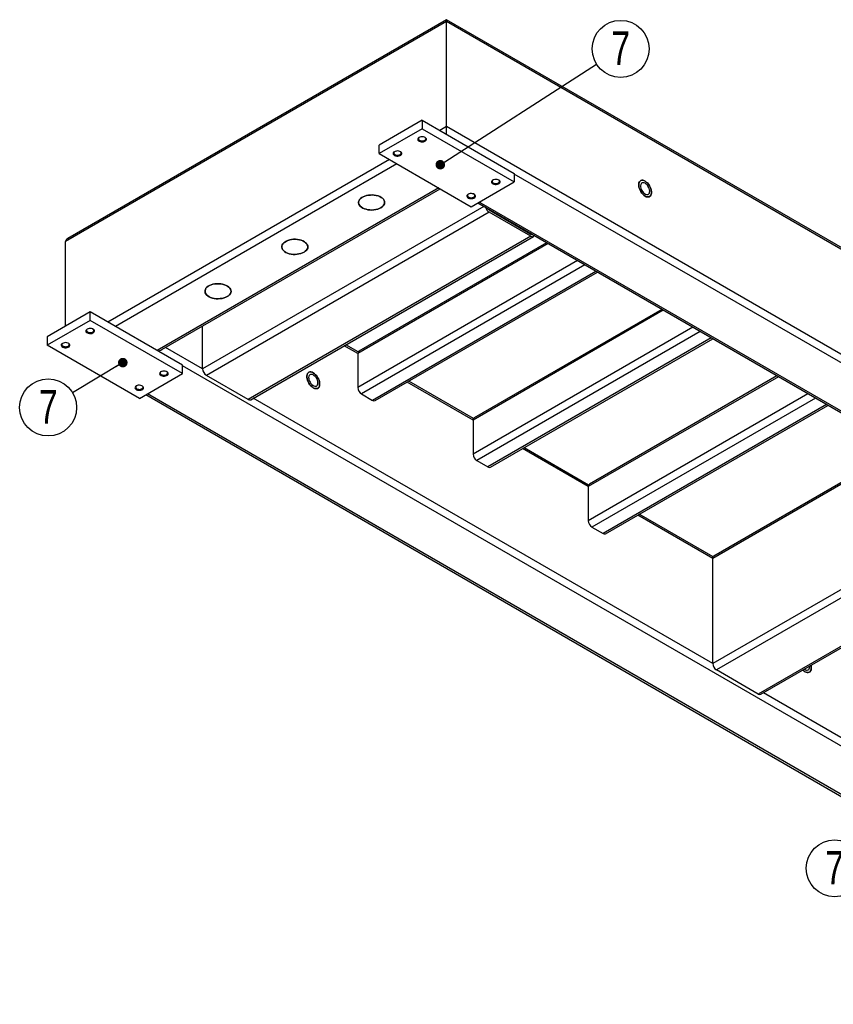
# Model space of a CAD drawing. Header units: millimetres. Extents: x 5 to 589, y 5 to 415.
# Tile 8 of 10: x 368 to 453, y 172 to 275. Entities that reach past the tile are written whole.
import ezdxf

# ---------------------------------------------------------------- set-up
doc = ezdxf.new("R2010")
doc.units = ezdxf.units.MM
doc.layers.add('NOTES', color=6, linetype='Continuous')
doc.layers.add('TRAIT-FORT', color=4, linetype='Continuous', lineweight=25)
doc.styles.add('SLDTEXTSTYLE0', font='TXT', dxfattribs={"width": 0.75})
doc.dimstyles.new('SLDDIMSTYLE2', dxfattribs={"dimtxt": 0.18, "dimasz": 1, "dimexe": 0, "dimexo": 0.0625, "dimgap": 0, "dimtad": 0, "dimtih": 1, "dimtoh": 1, "dimdec": 0, "dimrnd": 1e-09, "dimzin": 0, "dimdsep": 46, "dimtxsty": 'Standard', "dimblk1": 'DOT', "dimblk2": 'DOT', "dimsah": 1, "dimcen": 0.09, "dimadec": 0, "dimazin": 0, "dimtfac": 1, "dimtdec": 0, "dimtofl": 0, "dimtmove": 0, "dimatfit": 3, "dimldrblk": 'DOT', "dimfxl": 1, "dimfrac": 2, "dimtolj": 1, "dimtzin": 0, "dimarcsym": 0})

# ---------------------------------------------------------------- blocks, each defined once
blk = doc.blocks.new('SW_NOTE_19')
at = {"layer": 'NOTES', "color": 0}
blk.add_circle((2.51, 1.61), 2.98, dxfattribs=at)
at = {"layer": 'NOTES', "color": 0, "insert": (2.52, 3.43), "char_height": 3.5, "attachment_point": 2, "style": 'SLDTEXTSTYLE0'}
blk.add_mtext('7', dxfattribs=at)
blk = doc.blocks.new('_Dot')
at = {"color": 0, "linetype": 'ByBlock', "lineweight": -2}
blk.add_line((-0.5, 0), (-1, 0), dxfattribs=at)
at = {"color": 0, "linetype": 'ByBlock', "const_width": 0.5}
blk.add_lwpolyline([(-0.25, 0, 1), (0.25, 0, 1)], format="xyb", close=True, dxfattribs=at)
blk = doc.blocks.new('SW_NOTE_20')
at = {"layer": 'NOTES', "color": 0}
blk.add_circle((-2.56, -1.54), 2.98, dxfattribs=at)
at = {"layer": 'NOTES', "color": 0, "insert": (-2.55, 0.28), "char_height": 3.5, "attachment_point": 2, "style": 'SLDTEXTSTYLE0'}
blk.add_mtext('7', dxfattribs=at)
blk = doc.blocks.new('SW_NOTE_21')
at = {"layer": 'NOTES', "color": 0}
blk.add_circle((-2.56, -1.54), 2.98, dxfattribs=at)
at = {"layer": 'NOTES', "color": 0, "insert": (-2.55, 0.28), "char_height": 3.5, "attachment_point": 2, "style": 'SLDTEXTSTYLE0'}
blk.add_mtext('7', dxfattribs=at)

msp = doc.modelspace()

# ---------------------------------------------------------------- linework, layer by layer
at = {"layer": 'TRAIT-FORT', "lineweight": 25}
for p, q in [((412.24, 274.93), (372.61, 252.06)), ((570.99, 183.29), (412.24, 274.93)), ((412.24, 274.75), (412.24, 274.93)), ((412.24, 274.75), (412.24, 274.93)), ((412.24, 274.75), (372.39, 251.74)), ((571.21, 182.98), (412.24, 274.75)), ((412.24, 263.76), (412.24, 274.75)), ((409.67, 264.43), (405.17, 261.83)), ((409.67, 263.54), (405.17, 260.94)), ((409.67, 264.43), (409.67, 263.54)), ((409.67, 264.43), (419.31, 258.86)), ((409.67, 263.54), (419.31, 257.97)), ((412.24, 263.76), (411.53, 263.35)), ((571.21, 171.99), (412.24, 263.76)), ((412.24, 262.95), (412.24, 263.76)), ((412.24, 262.95), (412.24, 263.76)), ((405.17, 260.94), (405.17, 261.83)), ((405.17, 260.94), (414.81, 255.38)), ((406.26, 260.31), (376.82, 243.32)), ((407.03, 259.87), (377.59, 242.87)), ((419.31, 258.86), (419.31, 257.97)), ((492.72, 216.41), (419.31, 258.79)), ((414.81, 255.38), (419.31, 257.97)), ((411.41, 257.34), (381.96, 240.35)), ((382.44, 240.44), (411.56, 257.25)), ((416.13, 255.4), (386.72, 238.42)), ((415.49, 255.77), (488.29, 213.74)), ((488.35, 213.89), (415.65, 255.86)), ((416.68, 254.82), (387.11, 237.75)), ((416.68, 255.04), (421.05, 252.52)), ((421.05, 252.3), (416.68, 254.82)), ((421.05, 252.3), (391.48, 235.23)), ((391.75, 235.2), (421.32, 252.27)), ((421.08, 252.54), (421.05, 252.52)), ((372.39, 242.91), (372.39, 251.74)), ((422.85, 251.52), (402.95, 240.03)), ((422.69, 251.61), (403.07, 240.28)), ((425.93, 249.74), (402.95, 236.47)), ((426.7, 249.29), (403.34, 235.8)), ((427.86, 248.62), (404.49, 235.13)), ((404.77, 235.11), (428.02, 248.53)), ((374.96, 244.39), (370.46, 241.79)), ((374.96, 243.5), (374.96, 244.39)), ((384.6, 238.83), (374.96, 244.39)), ((434.9, 244.56), (415.01, 233.07)), ((434.74, 244.65), (415.12, 233.32)), ((374.96, 243.5), (370.46, 240.9)), ((384.6, 237.93), (374.96, 243.5)), ((386.72, 238.42), (386.72, 242.91)), ((437.99, 242.78), (415.01, 229.51)), ((438.76, 242.33), (415.39, 228.84)), ((370.46, 241.79), (370.46, 240.9)), ((380.1, 235.34), (370.46, 240.9)), ((402.99, 240.2), (401.7, 240.94)), ((439.91, 241.67), (416.55, 228.18)), ((416.82, 228.15), (440.07, 241.57)), ((386.72, 238.42), (382.83, 240.66)), ((402.95, 240.03), (401.54, 240.85)), ((402.95, 240.03), (402.95, 236.47)), ((380.1, 235.34), (384.6, 237.93)), ((384.6, 237.93), (384.6, 238.83)), ((458.01, 196.37), (384.6, 238.75)), ((391.48, 235.23), (387.11, 237.75)), ((415.01, 233.07), (408.13, 237.05)), ((415.04, 233.24), (408.29, 237.14)), ((446.95, 237.6), (427.06, 226.12)), ((446.79, 237.69), (427.17, 226.37)), ((453.64, 193.85), (380.94, 235.82)), ((403.34, 235.8), (404.49, 235.13)), ((450.04, 235.82), (427.06, 222.55)), ((380.78, 235.73), (453.57, 193.7)), ((440.08, 207.62), (392.02, 235.36)), ((450.81, 235.38), (427.44, 221.89)), ((451.97, 234.71), (428.6, 221.22)), ((428.87, 221.19), (452.13, 234.61)), ((415.01, 233.07), (415.01, 229.51)), ((427.06, 226.12), (420.18, 230.09)), ((427.09, 226.28), (420.34, 230.18)), ((459.97, 230.09), (440.08, 218.6)), ((459.81, 230.18), (440.19, 218.85)), ((415.39, 228.84), (416.55, 228.18)), ((427.06, 226.12), (427.06, 222.55)), ((469.49, 224.59), (440.08, 207.62)), ((470.03, 224.02), (440.46, 206.95)), ((440.08, 218.6), (432.23, 223.13)), ((440.11, 218.77), (432.39, 223.22)), ((427.44, 221.89), (428.6, 221.22)), ((474.4, 221.49), (444.83, 204.42)), ((445.1, 204.4), (474.67, 221.47)), ((440.08, 207.62), (440.08, 218.6)), ((444.83, 204.42), (440.46, 206.95)), ((460.65, 195.74), (445.38, 204.56))]:
    msp.add_line(p, q, dxfattribs=at)
at = {"layer": 'TRAIT-FORT', "lineweight": 25, "flags": 128}
for points in [[(409.35, 262.61), (409.27, 262.56), (409.23, 262.49), (409.21, 262.42), (409.23, 262.35), (409.29, 262.28), (409.37, 262.23), (409.47, 262.19), (409.59, 262.17), (409.72, 262.16), (409.84, 262.18), (409.95, 262.22), (410.03, 262.27), (410.09, 262.33), (410.12, 262.4), (410.12, 262.47), (410.08, 262.54), (410.01, 262.6), (409.92, 262.65), (409.81, 262.68), (409.69, 262.69), (409.56, 262.68), (409.45, 262.66), (409.35, 262.61)], [(409.4, 262.64), (409.33, 262.59), (409.29, 262.53), (409.29, 262.46), (409.32, 262.39), (409.38, 262.34), (409.46, 262.3), (409.57, 262.27), (409.68, 262.26), (409.8, 262.27), (409.9, 262.3), (409.98, 262.35), (410.03, 262.41), (410.06, 262.48), (410.04, 262.54), (410, 262.6), (409.94, 262.64)], [(406.78, 261.13), (406.7, 261.07), (406.65, 261), (406.64, 260.93), (406.66, 260.86), (406.72, 260.8), (406.8, 260.74), (406.9, 260.7), (407.02, 260.68), (407.14, 260.68), (407.27, 260.7), (407.37, 260.73), (407.46, 260.78), (407.52, 260.85), (407.55, 260.92), (407.55, 260.99), (407.51, 261.06), (407.44, 261.12), (407.35, 261.16), (407.24, 261.19), (407.11, 261.21), (406.99, 261.2), (406.87, 261.17), (406.78, 261.13)], [(406.83, 261.16), (406.76, 261.1), (406.72, 261.04), (406.71, 260.97), (406.74, 260.91), (406.81, 260.85), (406.89, 260.81), (407, 260.78), (407.11, 260.78), (407.23, 260.79), (407.33, 260.82), (407.41, 260.87), (407.46, 260.93), (407.48, 260.99), (407.47, 261.06), (407.43, 261.12), (407.37, 261.16)], [(417.06, 258.16), (416.99, 258.1), (416.94, 258.04), (416.93, 257.96), (416.95, 257.89), (417, 257.83), (417.08, 257.77), (417.19, 257.74), (417.31, 257.71), (417.43, 257.71), (417.55, 257.73), (417.66, 257.76), (417.75, 257.81), (417.81, 257.88), (417.84, 257.95), (417.83, 258.02), (417.8, 258.09), (417.73, 258.15), (417.63, 258.19), (417.52, 258.22), (417.4, 258.24), (417.28, 258.23), (417.16, 258.2), (417.06, 258.16)], [(417.11, 258.19), (417.04, 258.14), (417, 258.07), (417, 258.01), (417.03, 257.94), (417.09, 257.89), (417.18, 257.84), (417.28, 257.82), (417.4, 257.81), (417.51, 257.82), (417.61, 257.85), (417.69, 257.9), (417.75, 257.96), (417.77, 258.02), (417.76, 258.09), (417.71, 258.15), (417.66, 258.19)], [(433, 258.05), (432.88, 258.11), (432.76, 258.14), (432.65, 258.14), (432.55, 258.11), (432.47, 258.05), (432.4, 257.97), (432.35, 257.86), (432.33, 257.73), (432.33, 257.59), (432.35, 257.43), (432.4, 257.27), (432.47, 257.11), (432.55, 256.96), (432.65, 256.81), (432.76, 256.68), (432.88, 256.57), (433, 256.49), (433.13, 256.43), (433.25, 256.4), (433.36, 256.4), (433.46, 256.43), (433.54, 256.49), (433.61, 256.57), (433.65, 256.68), (433.68, 256.81), (433.68, 256.95), (433.65, 257.11), (433.61, 257.27), (433.54, 257.43), (433.46, 257.58), (433.36, 257.73), (433.25, 257.86), (433.13, 257.96), (433, 258.05)], [(433, 258.05), (433.13, 257.96), (433.25, 257.86), (433.36, 257.73), (433.46, 257.58), (433.54, 257.43), (433.61, 257.27), (433.65, 257.11), (433.68, 256.95), (433.68, 256.81), (433.65, 256.68), (433.61, 256.57), (433.54, 256.49), (433.46, 256.43), (433.36, 256.4), (433.25, 256.4), (433.13, 256.43), (433, 256.49), (432.88, 256.57), (432.76, 256.68), (432.65, 256.81), (432.55, 256.96), (432.47, 257.11), (432.4, 257.27), (432.35, 257.43), (432.33, 257.59), (432.33, 257.73), (432.35, 257.86), (432.4, 257.97), (432.47, 258.05), (432.55, 258.11), (432.65, 258.14), (432.76, 258.14), (432.88, 258.11), (433, 258.05)], [(433, 257.83), (432.9, 257.87), (432.8, 257.89), (432.71, 257.88), (432.64, 257.84), (432.58, 257.78), (432.54, 257.69), (432.52, 257.58), (432.53, 257.45), (432.56, 257.32), (432.6, 257.19), (432.67, 257.06), (432.76, 256.94), (432.85, 256.83), (432.95, 256.75), (433.06, 256.69), (433.16, 256.65), (433.25, 256.65), (433.34, 256.67), (433.4, 256.73), (433.45, 256.8), (433.48, 256.9), (433.49, 257.02), (433.47, 257.15), (433.43, 257.28), (433.37, 257.42), (433.3, 257.54), (433.21, 257.66), (433.11, 257.75), (433, 257.83)], [(405.36, 255.26), (405.5, 255.36), (405.61, 255.46), (405.69, 255.57), (405.74, 255.69), (405.76, 255.81), (405.75, 255.93), (405.71, 256.04), (405.63, 256.16), (405.53, 256.26), (405.4, 256.36), (405.25, 256.44), (405.07, 256.51), (404.88, 256.56), (404.68, 256.59), (404.48, 256.61), (404.27, 256.6), (404.06, 256.58), (403.86, 256.55), (403.68, 256.49), (403.51, 256.42), (403.36, 256.33), (403.24, 256.24), (403.14, 256.13), (403.08, 256.02), (403.04, 255.9), (403.04, 255.78), (403.06, 255.66), (403.12, 255.54), (403.21, 255.43), (403.33, 255.33), (403.47, 255.24), (403.64, 255.17), (403.82, 255.11), (404.01, 255.07), (404.22, 255.04), (404.42, 255.03), (404.63, 255.05), (404.83, 255.08), (405.03, 255.12), (405.2, 255.19), (405.36, 255.26)], [(405.36, 255.26), (405.2, 255.19), (405.03, 255.12), (404.83, 255.08), (404.63, 255.05), (404.42, 255.03), (404.22, 255.04), (404.01, 255.07), (403.82, 255.11), (403.64, 255.17), (403.47, 255.24), (403.33, 255.33), (403.21, 255.43), (403.12, 255.54), (403.06, 255.66), (403.04, 255.78), (403.04, 255.9), (403.08, 256.02), (403.14, 256.13), (403.24, 256.24), (403.36, 256.33), (403.51, 256.42), (403.68, 256.49), (403.86, 256.55), (404.06, 256.58), (404.27, 256.6), (404.48, 256.61), (404.68, 256.59), (404.88, 256.56), (405.07, 256.51), (405.25, 256.44), (405.4, 256.36), (405.53, 256.26), (405.63, 256.16), (405.71, 256.04), (405.75, 255.93), (405.76, 255.81), (405.74, 255.69), (405.69, 255.57), (405.61, 255.46), (405.5, 255.36), (405.36, 255.26)], [(414.49, 256.68), (414.41, 256.62), (414.37, 256.55), (414.36, 256.48), (414.38, 256.41), (414.43, 256.34), (414.51, 256.29), (414.62, 256.25), (414.73, 256.23), (414.86, 256.23), (414.98, 256.24), (415.09, 256.28), (415.18, 256.33), (415.24, 256.39), (415.27, 256.46), (415.26, 256.53), (415.22, 256.6), (415.16, 256.66), (415.06, 256.71), (414.95, 256.74), (414.83, 256.75), (414.7, 256.75), (414.59, 256.72), (414.49, 256.68)], [(414.54, 256.7), (414.47, 256.65), (414.43, 256.59), (414.43, 256.52), (414.46, 256.46), (414.52, 256.4), (414.61, 256.36), (414.71, 256.33), (414.83, 256.32), (414.94, 256.34), (415.04, 256.37), (415.12, 256.41), (415.18, 256.47), (415.2, 256.54), (415.19, 256.6), (415.14, 256.67), (415.09, 256.7)], [(397.33, 250.63), (397.46, 250.72), (397.57, 250.82), (397.66, 250.93), (397.71, 251.05), (397.73, 251.17), (397.71, 251.29), (397.67, 251.41), (397.6, 251.52), (397.49, 251.62), (397.36, 251.72), (397.21, 251.8), (397.04, 251.87), (396.85, 251.92), (396.65, 251.95), (396.44, 251.97), (396.23, 251.97), (396.03, 251.95), (395.83, 251.91), (395.64, 251.85), (395.48, 251.78), (395.33, 251.69), (395.2, 251.6), (395.11, 251.49), (395.04, 251.38), (395.01, 251.26), (395, 251.14), (395.03, 251.02), (395.09, 250.9), (395.18, 250.79), (395.29, 250.69), (395.44, 250.6), (395.6, 250.53), (395.78, 250.47), (395.98, 250.43), (396.18, 250.4), (396.39, 250.4), (396.6, 250.41), (396.8, 250.44), (396.99, 250.48), (397.17, 250.55), (397.33, 250.63)], [(397.33, 250.63), (397.17, 250.55), (396.99, 250.48), (396.8, 250.44), (396.6, 250.41), (396.39, 250.4), (396.18, 250.4), (395.98, 250.43), (395.78, 250.47), (395.6, 250.53), (395.44, 250.6), (395.29, 250.69), (395.18, 250.79), (395.09, 250.9), (395.03, 251.02), (395, 251.14), (395.01, 251.26), (395.04, 251.38), (395.11, 251.49), (395.2, 251.6), (395.33, 251.69), (395.48, 251.78), (395.64, 251.85), (395.83, 251.91), (396.03, 251.95), (396.23, 251.97), (396.44, 251.97), (396.65, 251.95), (396.85, 251.92), (397.04, 251.87), (397.21, 251.8), (397.36, 251.72), (397.49, 251.62), (397.6, 251.52), (397.67, 251.41), (397.71, 251.29), (397.73, 251.17), (397.71, 251.05), (397.66, 250.93), (397.57, 250.82), (397.46, 250.72), (397.33, 250.63)], [(389.29, 245.99), (389.43, 246.08), (389.54, 246.18), (389.62, 246.29), (389.67, 246.41), (389.69, 246.53), (389.68, 246.65), (389.64, 246.77), (389.56, 246.88), (389.46, 246.98), (389.33, 247.08), (389.18, 247.16), (389, 247.23), (388.81, 247.28), (388.61, 247.31), (388.41, 247.33), (388.2, 247.33), (387.99, 247.31), (387.79, 247.27), (387.61, 247.21), (387.44, 247.14), (387.29, 247.06), (387.17, 246.96), (387.07, 246.85), (387.01, 246.74), (386.97, 246.62), (386.97, 246.5), (386.99, 246.38), (387.05, 246.26), (387.14, 246.15), (387.26, 246.05), (387.4, 245.97), (387.56, 245.89), (387.75, 245.83), (387.94, 245.79), (388.15, 245.76), (388.35, 245.76), (388.56, 245.77), (388.76, 245.8), (388.96, 245.85), (389.13, 245.91), (389.29, 245.99)], [(389.29, 245.99), (389.13, 245.91), (388.96, 245.85), (388.76, 245.8), (388.56, 245.77), (388.35, 245.76), (388.15, 245.76), (387.94, 245.79), (387.75, 245.83), (387.56, 245.89), (387.4, 245.97), (387.26, 246.05), (387.14, 246.15), (387.05, 246.26), (386.99, 246.38), (386.97, 246.5), (386.97, 246.62), (387.01, 246.74), (387.07, 246.85), (387.17, 246.96), (387.29, 247.06), (387.44, 247.14), (387.61, 247.21), (387.79, 247.27), (387.99, 247.31), (388.2, 247.33), (388.41, 247.33), (388.61, 247.31), (388.81, 247.28), (389, 247.23), (389.18, 247.16), (389.33, 247.08), (389.46, 246.98), (389.56, 246.88), (389.64, 246.77), (389.68, 246.65), (389.69, 246.53), (389.67, 246.41), (389.62, 246.29), (389.54, 246.18), (389.43, 246.08), (389.29, 245.99)], [(374.63, 242.57), (374.56, 242.52), (374.51, 242.45), (374.5, 242.38), (374.52, 242.31), (374.58, 242.24), (374.66, 242.19), (374.76, 242.15), (374.88, 242.13), (375, 242.13), (375.12, 242.14), (375.23, 242.18), (375.32, 242.23), (375.38, 242.29), (375.41, 242.36), (375.41, 242.43), (375.37, 242.5), (375.3, 242.56), (375.21, 242.61), (375.1, 242.64), (374.97, 242.65), (374.85, 242.64), (374.73, 242.62), (374.63, 242.57)], [(374.68, 242.6), (374.62, 242.55), (374.58, 242.49), (374.57, 242.42), (374.6, 242.36), (374.66, 242.3), (374.75, 242.26), (374.86, 242.23), (374.97, 242.22), (375.08, 242.23), (375.19, 242.27), (375.27, 242.31), (375.32, 242.37), (375.34, 242.44), (375.33, 242.5), (375.28, 242.56), (375.23, 242.6)], [(372.06, 241.09), (371.99, 241.03), (371.94, 240.97), (371.93, 240.89), (371.95, 240.82), (372, 240.76), (372.09, 240.7), (372.19, 240.66), (372.31, 240.64), (372.43, 240.64), (372.55, 240.66), (372.66, 240.69), (372.75, 240.74), (372.81, 240.81), (372.84, 240.88), (372.84, 240.95), (372.8, 241.02), (372.73, 241.08), (372.64, 241.12), (372.52, 241.15), (372.4, 241.17), (372.28, 241.16), (372.16, 241.13), (372.06, 241.09)], [(372.11, 241.12), (372.04, 241.06), (372.01, 241), (372, 240.94), (372.03, 240.87), (372.09, 240.82), (372.18, 240.77), (372.29, 240.75), (372.4, 240.74), (372.51, 240.75), (372.62, 240.78), (372.7, 240.83), (372.75, 240.89), (372.77, 240.95), (372.76, 241.02), (372.71, 241.08), (372.66, 241.12)], [(382.35, 238.12), (382.27, 238.06), (382.23, 238), (382.21, 237.93), (382.24, 237.85), (382.29, 237.79), (382.37, 237.74), (382.47, 237.7), (382.59, 237.67), (382.72, 237.67), (382.84, 237.69), (382.95, 237.72), (383.03, 237.77), (383.1, 237.84), (383.13, 237.91), (383.12, 237.98), (383.08, 238.05), (383.02, 238.11), (382.92, 238.15), (382.81, 238.19), (382.69, 238.2), (382.56, 238.19), (382.45, 238.16), (382.35, 238.12)], [(382.4, 238.15), (382.33, 238.1), (382.29, 238.03), (382.29, 237.97), (382.32, 237.9), (382.38, 237.85), (382.47, 237.8), (382.57, 237.78), (382.69, 237.77), (382.8, 237.78), (382.9, 237.81), (382.98, 237.86), (383.04, 237.92), (383.06, 237.98), (383.04, 238.05), (383, 238.11), (382.94, 238.15)], [(398.29, 238.01), (398.17, 238.07), (398.05, 238.1), (397.94, 238.1), (397.84, 238.07), (397.75, 238.01), (397.69, 237.93), (397.64, 237.82), (397.62, 237.69), (397.62, 237.55), (397.64, 237.39), (397.69, 237.23), (397.75, 237.07), (397.84, 236.92), (397.94, 236.77), (398.05, 236.64), (398.17, 236.54), (398.29, 236.45), (398.42, 236.39), (398.54, 236.36), (398.65, 236.36), (398.75, 236.39), (398.83, 236.45), (398.9, 236.53), (398.94, 236.64), (398.96, 236.77), (398.96, 236.91), (398.94, 237.07), (398.9, 237.23), (398.83, 237.39), (398.75, 237.54), (398.65, 237.69), (398.54, 237.82), (398.42, 237.92), (398.29, 238.01)], [(398.29, 238.01), (398.42, 237.92), (398.54, 237.82), (398.65, 237.69), (398.75, 237.54), (398.83, 237.39), (398.9, 237.23), (398.94, 237.07), (398.96, 236.91), (398.96, 236.77), (398.94, 236.64), (398.9, 236.53), (398.83, 236.45), (398.75, 236.39), (398.65, 236.36), (398.54, 236.36), (398.42, 236.39), (398.29, 236.45), (398.17, 236.54), (398.05, 236.64), (397.94, 236.77), (397.84, 236.92), (397.75, 237.07), (397.69, 237.23), (397.64, 237.39), (397.62, 237.55), (397.62, 237.69), (397.64, 237.82), (397.69, 237.93), (397.75, 238.01), (397.84, 238.07), (397.94, 238.1), (398.05, 238.1), (398.17, 238.07), (398.29, 238.01)], [(398.29, 237.79), (398.19, 237.83), (398.09, 237.85), (398, 237.84), (397.92, 237.8), (397.87, 237.74), (397.83, 237.65), (397.81, 237.54), (397.82, 237.41), (397.84, 237.28), (397.89, 237.15), (397.96, 237.02), (398.04, 236.9), (398.14, 236.79), (398.24, 236.71), (398.34, 236.65), (398.45, 236.61), (398.54, 236.61), (398.62, 236.63), (398.69, 236.69), (398.74, 236.77), (398.77, 236.87), (398.77, 236.98), (398.76, 237.11), (398.72, 237.25), (398.66, 237.38), (398.58, 237.51), (398.49, 237.62), (398.4, 237.71), (398.29, 237.79)], [(379.78, 236.64), (379.7, 236.58), (379.66, 236.51), (379.64, 236.44), (379.66, 236.37), (379.72, 236.31), (379.8, 236.25), (379.9, 236.21), (380.02, 236.19), (380.15, 236.19), (380.27, 236.2), (380.38, 236.24), (380.46, 236.29), (380.52, 236.35), (380.55, 236.42), (380.55, 236.49), (380.51, 236.56), (380.44, 236.62), (380.35, 236.67), (380.24, 236.7), (380.12, 236.71), (379.99, 236.71), (379.88, 236.68), (379.78, 236.64)], [(379.83, 236.67), (379.76, 236.61), (379.72, 236.55), (379.72, 236.48), (379.75, 236.42), (379.81, 236.36), (379.89, 236.32), (380, 236.29), (380.11, 236.28), (380.23, 236.3), (380.33, 236.33), (380.41, 236.37), (380.46, 236.43), (380.49, 236.5), (380.47, 236.57), (380.43, 236.63), (380.37, 236.67)], [(449.5, 206.93), (449.59, 206.85), (449.72, 206.76), (449.84, 206.7), (449.96, 206.68), (450.07, 206.67), (450.17, 206.7), (450.26, 206.76), (450.32, 206.85), (450.37, 206.95), (450.39, 207.08), (450.39, 207.23), (450.37, 207.38), (450.36, 207.43)], [(450.36, 207.43), (450.37, 207.38), (450.39, 207.23), (450.39, 207.08), (450.37, 206.95), (450.32, 206.85), (450.26, 206.76), (450.17, 206.7), (450.07, 206.67), (449.96, 206.68), (449.84, 206.7), (449.72, 206.76), (449.59, 206.85), (449.5, 206.93)], [(449.66, 207.03), (449.67, 207.02), (449.77, 206.96), (449.87, 206.93), (449.97, 206.92), (450.05, 206.95), (450.12, 207), (450.17, 207.08), (450.19, 207.18), (450.2, 207.29), (450.2, 207.34)]]:
    msp.add_lwpolyline(points, dxfattribs=at)
at = {"layer": 'TRAIT-FORT', "lineweight": 25}
for centre, radius, start, end in [((417.13, 255.53), 0.843, 196.971, 237.3038), ((416.87, 255.36), 0.377, 215.7589, 238.3392), ((421.13, 252.64), 0.151, 235.8385, 278.9469), ((421.2, 252.48), 0.235, 230.2915, 328.5442), ((403.22, 240.06), 0.269, 125.0133, 186.2988), ((387.56, 238.46), 0.838, 182.6055, 237.3945), ((403.79, 236.51), 0.838, 182.6055, 237.3945), ((391.64, 235.45), 0.274, 234.3824, 294.3071), ((404.65, 235.36), 0.274, 234.3824, 294.3071), ((415.27, 233.1), 0.269, 125.0133, 186.2988), ((415.84, 229.55), 0.838, 182.6055, 237.3945), ((416.71, 228.4), 0.274, 234.3824, 294.3071), ((427.33, 226.15), 0.269, 125.0133, 186.2988), ((427.9, 222.59), 0.838, 182.6055, 237.3945), ((428.76, 221.44), 0.274, 234.3824, 294.3071), ((440.33, 218.64), 0.262, 124.0564, 187.2558), ((440.91, 207.65), 0.838, 182.6055, 237.3945), ((444.99, 204.65), 0.274, 234.3824, 294.3071)]:
    msp.add_arc(centre, radius, start, end, dxfattribs=at)
for centre, start_param, end_param in [((373.16, 251.74), 2.356113, 3.141593), ((381.9, 240.75), 4.867648, 5.497706)]:
    msp.add_ellipse(centre, major_axis=(0.771, 0), ratio=0.577382, start_param=start_param, end_param=end_param, dxfattribs=at)

# ---------------------------------------------------------------- block references
at = {"layer": 'NOTES'}
for name, p in [('SW_NOTE_19', (427.93, 270.27)), ('SW_NOTE_20', (373.12, 235.93)), ('SW_NOTE_21', (455.39, 187.75))]:
    msp.add_blockref(name, p, dxfattribs=at)

# ---------------------------------------------------------------- leaders
for points in [[(411.58, 259.77), (427.93, 270.27)], [(378.37, 239.08), (373.12, 235.93)]]:
    msp.add_leader(points, dimstyle='SLDDIMSTYLE2', dxfattribs=at)

doc.saveas('drawing.dxf')
